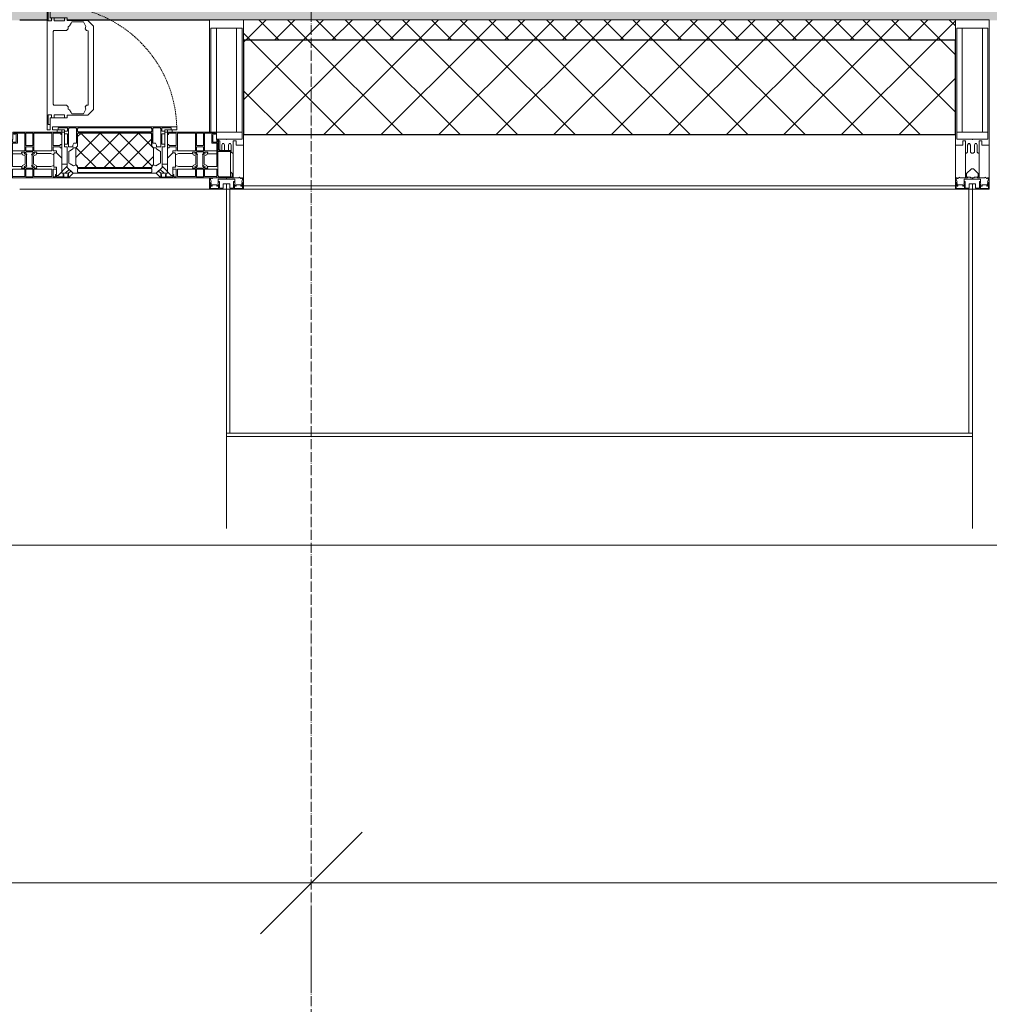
# Model space of a CAD drawing. Header units: millimetres. Extents: x -531352 to 178656, y -69521 to 326874.
# Tile 114 of 256: x -163933 to -162503, y 283935 to 285387. Entities that reach past the tile are written whole.
import ezdxf

# ---------------------------------------------------------------- set-up
doc = ezdxf.new("R2010")
doc.units = ezdxf.units.MM
doc.linetypes.add('-D1-02х01', pattern=[3, 2, -1])
doc.linetypes.add('-D1d1-15x02', pattern=[19, 15, -2, 0, -2])
doc.layers.get('Defpoints').update_dxf_attribs({"color": 31})
for name, color, linetype, lineweight in [('_0', 7, 'Continuous', 13), ('A-ANNO-DIMS', 8, 'Continuous', 5), ('A-COLS', 7, 'Continuous', 5), ('A-DETL-GENF', 7, 'Continuous', 5), ('A-GLAZ', 7, 'Continuous', 5), ('A-GLAZ-CURT', 8, 'Continuous', 5), ('A-GLAZ-CWMG', 8, 'Continuous', 5), ('A-WALL', 7, 'Continuous', 5), ('A-WALL-FNSH', 8, 'Continuous', 5), ('I-WALL', 7, 'Continuous', 5), ('S-GRID', 7, 'Continuous', 5), ('Ограждение', 7, 'Continuous', 5), ('Поручни', 7, 'Continuous', 5), ('Элементы узлов', 7, 'Continuous', 5)]:
    doc.layers.add(name, color=color, linetype=linetype, lineweight=lineweight)
doc.styles.add('Calibri Light', font='calibril.ttf', dxfattribs={"width": 0.8, "height": 250})
doc.dimstyles.new('2_5', dxfattribs={"dimscale": 304.8, "dimtxt": 294.337106, "dimasz": 0.492126, "dimexe": 0.492126, "dimexo": 0.492126, "dimgap": 0, "dimtad": 1, "dimdec": 0, "dimrnd": 5, "dimdsep": 46, "dimtxsty": 'Calibri Light', "dimblk1": 'OBLIQUE', "dimblk2": 'OBLIQUE', "dimsah": 1, "dimcen": 0.09, "dimdle": 0.492126, "dimazin": 0, "dimtfac": 1, "dimtdec": 4, "dimtix": 1, "dimtmove": 0, "dimatfit": 3, "dimfxl": 1, "dimtvp": 1, "dimtolj": 1, "dimtzin": 0, "dimlwd": 5, "dimlwe": 5, "dimarcsym": 2})

# ---------------------------------------------------------------- blocks, each defined once
blk = doc.blocks.new('A_PAN_Створка - 383мм-V32-50_AS_M_L23')
at = {"layer": 'A-GLAZ-CURT'}
h = blk.add_hatch(dxfattribs=at)
h.set_pattern_fill('FP_33', color=256, style=0, pattern_type=2)
h.set_pattern_definition([(225, (28460, -750), (14.142136, -14.142136), []), (315, (28460, -750), (14.142136, 14.142136), [])])
h.paths.add_polyline_path([(-54.5, -31.8), (-54.9, -34.1), (-57.2, -36.4), (-57.2, -60.8), (-54.6, -63.4), (-53.6, -82.7), (54.6, -81.8), (54.6, -63.4), (57.2, -60.8), (57.2, -36.4), (54.9, -34.1), (54.5, -31.8)])
at = {"layer": 'A-DETL-GENF'}
for p, q in [((-70, -32.1), (-61.4, -23.5)), ((61.4, -23.5), (-61.4, -23.5)), ((-54.9, -25.8), (-53.9, -24.8)), ((-54.9, -29.5), (-54.9, -25.8)), ((-53.9, -24.8), (53.9, -24.8)), ((54.9, -25.8), (53.9, -24.8)), ((54.9, -29.5), (54.9, -25.8)), ((70, -32.1), (61.4, -23.5)), ((-70, -62.5), (-70, -32.1)), ((-67.8, -38.3), (-65.7, -37.4)), ((-67.8, -55.7), (-67.8, -38.3)), ((-65.7, -37.4), (-60.8, -34.7)), ((-60.8, -34.7), (-57.3, -35.9)), ((-55.2, -33.8), (-57.3, -35.9)), ((-54.9, -34.1), (-57.2, -36.4)), ((-57.2, -36.4), (-57.2, -60.8)), ((-55.2, -33.8), (-54.8, -31.5)), ((-53.9, -30.5), (-54.9, -29.5)), ((-54.5, -31.8), (-54.9, -34.1)), ((0, -31.5), (-54.8, -31.5)), ((54.5, -31.8), (-54.5, -31.8)), ((53.9, -30.5), (-53.9, -30.5)), ((0, -31.5), (54.8, -31.5)), ((53.9, -30.5), (54.9, -29.5)), ((54.9, -34.1), (54.5, -31.8)), ((55.2, -33.8), (54.8, -31.5)), ((57.2, -36.4), (54.9, -34.1)), ((55.2, -33.8), (57.3, -35.9)), ((57.2, -60.8), (57.2, -36.4)), ((60.8, -34.7), (57.3, -35.9)), ((65.7, -37.4), (60.8, -34.7)), ((67.8, -38.3), (65.7, -37.4)), ((67.8, -55.7), (67.8, -38.3)), ((70, -62.5), (70, -32.1)), ((-66, -56.5), (-67.8, -55.7)), ((-66, -56.5), (-62, -59.1)), ((66, -56.5), (62, -59.1)), ((66, -56.5), (67.8, -55.7)), ((-73.9, -62.5), (-70, -62.5)), ((-73.9, -87.5), (-73.9, -62.5)), ((-69.4, -66.5), (-73.9, -66.5)), ((-69.4, -81.5), (-69.4, -66.5)), ((-61.7, -62.5), (-67.9, -62.5)), ((-67.9, -62.5), (-67.9, -89.3)), ((-62, -59.1), (-60.7, -61)), ((-61.7, -64.9), (-61.7, -62.5)), ((-60.1, -67.7), (-61.7, -64.9)), ((-60.7, -61), (-57.4, -61)), ((-56.4, -67.7), (-60.1, -67.7)), ((-57.4, -61), (-54.9, -63.5)), ((-57.2, -60.8), (-54.6, -63.4)), ((-56.4, -89.4), (-56.4, -67.7)), ((-54.9, -63.5), (-54.9, -81.9)), ((-54.6, -63.4), (-54.6, -81.8)), ((54.6, -63.4), (57.2, -60.8)), ((54.6, -81.8), (54.6, -63.4)), ((57.4, -61), (54.9, -63.5)), ((54.9, -63.5), (54.9, -81.9)), ((56.4, -67.7), (60.1, -67.7)), ((56.4, -89.4), (56.4, -67.7)), ((60.7, -61), (57.4, -61)), ((60.1, -67.7), (61.7, -64.9)), ((62, -59.1), (60.7, -61)), ((61.7, -62.5), (67.9, -62.5)), ((61.7, -64.9), (61.7, -62.5)), ((67.9, -62.5), (67.9, -89.3)), ((69.4, -66.5), (73.9, -66.5)), ((69.4, -81.5), (69.4, -66.5)), ((73.9, -62.5), (70, -62.5)), ((73.9, -87.5), (73.9, -62.5)), ((-73.9, -81.5), (-69.4, -81.5)), ((-69.4, -85.5), (-73.9, -85.5)), ((-69.4, -90.3), (-69.4, -85.5)), ((-54.9, -81.9), (-53.8, -83)), ((-54.9, -85.6), (-53.9, -84.6)), ((-54.9, -89.3), (-54.9, -85.6)), ((-54.6, -81.8), (-53.6, -82.7)), ((-53.9, -84.6), (53.9, -84.6)), ((53.8, -83), (-53.8, -83)), ((-53.6, -82.7), (53.6, -82.7)), ((53.6, -82.7), (54.6, -81.8)), ((54.9, -81.9), (53.8, -83)), ((54.9, -85.6), (53.9, -84.6)), ((54.9, -89.3), (54.9, -85.6)), ((73.9, -81.5), (69.4, -81.5)), ((69.4, -85.5), (73.9, -85.5)), ((69.4, -90.3), (69.4, -85.5)), ((-91.5, -87.5), (-73.9, -87.5)), ((-91.5, -92), (-91.5, -87.5)), ((-91.5, -92), (91.5, -92)), ((-83.4, -90.3), (-83.4, -87.5)), ((-83.4, -90.3), (-69.4, -90.3)), ((-67.9, -89.3), (-66.9, -90.3)), ((-66.9, -90.3), (-57.4, -90.3)), ((-57.4, -90.3), (-56.4, -89.4)), ((-53.9, -90.3), (-54.9, -89.3)), ((53.9, -90.3), (-53.9, -90.3)), ((53.9, -90.3), (54.9, -89.3)), ((57.4, -90.3), (56.4, -89.4)), ((66.9, -90.3), (57.4, -90.3)), ((67.9, -89.3), (66.9, -90.3)), ((83.4, -90.3), (69.4, -90.3)), ((91.5, -87.5), (73.9, -87.5)), ((83.4, -90.3), (83.4, -87.5)), ((91.5, -92), (91.5, -87.5))]:
    blk.add_line(p, q, dxfattribs=at)
at = {"layer": 'A-DETL-GENF', "color": 9, "true_color": 0xc8c8c8}
for p, q in [((95.1, -87.5), (95.1, -105.1)), ((99.6, -87.5), (95.1, -87.5)), ((97.9, -95.6), (95.1, -95.6)), ((97.9, -95.6), (97.9, -109.6)), ((99.6, -270.5), (99.6, -87.5)), ((39.7, -109), (31.1, -117.6)), ((70.1, -109), (39.7, -109)), ((45, -113.3), (42.3, -118.2)), ((45.9, -111.2), (45, -113.3)), ((63.3, -111.2), (45.9, -111.2)), ((64.1, -113), (63.3, -111.2)), ((64.1, -113), (66.7, -117)), ((70.1, -105.1), (70.1, -109)), ((95.1, -105.1), (70.1, -105.1)), ((74.1, -109.6), (74.1, -105.1)), ((89.1, -109.6), (74.1, -109.6)), ((89.1, -105.1), (89.1, -109.6)), ((93.1, -109.6), (93.1, -105.1)), ((97.9, -109.6), (93.1, -109.6)), ((31.1, -117.6), (31.1, -240.4)), ((41.4, -123.8), (39.1, -124.2)), ((39.1, -179), (39.1, -124.2)), ((41.4, -123.8), (43.5, -121.7)), ((42.3, -118.2), (43.5, -121.7)), ((66.7, -117), (68.6, -118.3)), ((68.6, -118.3), (68.6, -121.6)), ((68.6, -121.6), (71.1, -124.1)), ((71.1, -124.1), (89.5, -124.1)), ((89.5, -124.1), (90.6, -125.2)), ((90.6, -125.2), (90.6, -232.8)), ((39.1, -179), (39.1, -233.8)), ((39.7, -249), (31.1, -240.4)), ((41.4, -234.2), (39.1, -233.8)), ((41.4, -234.2), (43.5, -236.3)), ((42.3, -239.8), (43.5, -236.3)), ((45, -244.7), (42.3, -239.8)), ((45.9, -246.8), (45, -244.7)), ((63.3, -246.8), (45.9, -246.8)), ((64.1, -245), (63.3, -246.8)), ((64.1, -245), (66.7, -241)), ((66.7, -241), (68.6, -239.7)), ((68.6, -236.4), (71.1, -233.9)), ((68.6, -239.7), (68.6, -236.4)), ((71.1, -233.9), (89.5, -233.9)), ((89.5, -233.9), (90.6, -232.8)), ((70.1, -249), (39.7, -249)), ((70.1, -252.9), (70.1, -249)), ((95.1, -252.9), (70.1, -252.9)), ((74.1, -248.4), (74.1, -252.9)), ((89.1, -248.4), (74.1, -248.4)), ((89.1, -252.9), (89.1, -248.4)), ((93.1, -248.4), (93.1, -252.9)), ((97.9, -248.4), (93.1, -248.4)), ((95.1, -270.5), (95.1, -252.9)), ((97.9, -262.4), (97.9, -248.4)), ((97.9, -262.4), (95.1, -262.4)), ((99.6, -270.5), (95.1, -270.5))]:
    blk.add_line(p, q, dxfattribs=at)
at = {"layer": 'A-GLAZ'}
for p, q in [((-67.9, -17), (-171, -17)), ((-171, -17), (-171, -57)), ((-171, -18.5), (-153.5, -18.5)), ((-153.5, -18.5), (-152, -20)), ((-152, -20), (-152, -73.5)), ((-150.5, -17), (-150.5, -29.4)), ((-132.4, -18.6), (-150.5, -18.6)), ((-132.4, -29.4), (-132.4, -18.6)), ((-131, -18.2), (-131, -29.5)), ((-120.8, -18.2), (-131, -18.2)), ((-120.8, -18.2), (-120.8, -29.5)), ((-119.3, -18.6), (-92.5, -18.6)), ((-119.3, -29.4), (-119.3, -18.6)), ((-92.5, -18.6), (-92.5, -29.4)), ((-90.8, -18.5), (-90.8, -29.4)), ((-87.3, -18.5), (-90.8, -18.5)), ((-87.3, -20.4), (-87.3, -18.5)), ((-87.3, -20.4), (-87.3, -21.9)), ((-84.8, -20.4), (-87.3, -20.4)), ((-87.3, -21.9), (-85.9, -21.9)), ((-85.9, -18.2), (-85.9, -20.4)), ((-75.9, -18.2), (-85.9, -18.2)), ((-85.9, -21.9), (-85.9, -29.4)), ((-83.4, -20.4), (-84.8, -20.4)), ((-70, -33.8), (-83.4, -20.4)), ((-78, -84), (-78, -23.5)), ((-78, -23.5), (-67.9, -23.5)), ((-75.9, -21.5), (-75.9, -18.2)), ((-75.9, -21.5), (-75.9, -23.5)), ((-74.9, -21.5), (-75.9, -21.5)), ((-75.9, -23.5), (-73, -23.5)), ((-74.9, -17.9), (-74.9, -21.5)), ((-68.9, -17.9), (-74.9, -17.9)), ((-67.2, -29.3), (-73, -23.5)), ((-61.4, -23.5), (-70, -32.1)), ((-68.9, -21.5), (-68.9, -17.9)), ((-67.9, -21.5), (-68.9, -21.5)), ((67.9, -17), (-67.9, -17)), ((-61.4, -23.5), (-67.9, -17)), ((-67.9, -17), (-67.9, -23.5)), ((-67.9, -17), (67.9, -17)), ((-67.9, -21.5), (-67.9, -23.5)), ((-67.9, -23.5), (-64.6, -26.8)), ((-67.9, -23.5), (-64.6, -26.8)), ((-64.6, -26.8), (-67.2, -29.3)), ((-64.6, -26.8), (-61.4, -23.5)), ((61.4, -23.5), (-61.4, -23.5)), ((67.9, -17), (61.4, -23.5)), ((70, -32.1), (61.4, -23.5)), ((61.4, -23.5), (64.6, -26.8)), ((67.9, -23.5), (64.6, -26.8)), ((64.6, -26.8), (67.9, -23.5)), ((64.6, -26.8), (67.2, -29.3)), ((67.2, -29.3), (73, -23.5)), ((67.9, -23.5), (67.9, -17)), ((171, -17), (67.9, -17)), ((67.9, -21.5), (67.9, -23.5)), ((67.9, -21.5), (68.9, -21.5)), ((67.9, -23.5), (78, -23.5)), ((68.9, -17.9), (74.9, -17.9)), ((68.9, -21.5), (68.9, -17.9)), ((70, -33.8), (83.4, -20.4)), ((75.9, -23.5), (73, -23.5)), ((74.9, -17.9), (74.9, -21.5)), ((74.9, -21.5), (75.9, -21.5)), ((75.9, -18.2), (85.9, -18.2)), ((75.9, -21.5), (75.9, -18.2)), ((75.9, -21.5), (75.9, -23.5)), ((78, -23.5), (78, -84)), ((83.4, -20.4), (84.8, -20.4)), ((84.8, -20.4), (87.3, -20.4)), ((85.9, -18.2), (85.9, -20.4)), ((85.9, -21.9), (85.9, -29.4)), ((87.3, -21.9), (85.9, -21.9)), ((87.3, -18.5), (90.8, -18.5)), ((87.3, -20.4), (87.3, -18.5)), ((87.3, -20.4), (87.3, -21.9)), ((90.8, -18.5), (90.8, -29.4)), ((92.5, -18.6), (92.5, -29.4)), ((119.3, -18.6), (92.5, -18.6)), ((119.3, -29.4), (119.3, -18.6)), ((120.8, -18.2), (120.8, -29.5)), ((120.8, -18.2), (131, -18.2)), ((131, -18.2), (131, -29.5)), ((132.4, -18.6), (150.5, -18.6)), ((132.4, -29.4), (132.4, -18.6)), ((150.5, -17), (150.5, -29.4)), ((153.5, -18.5), (152, -20)), ((152, -20), (152, -73.5)), ((171, -18.5), (153.5, -18.5)), ((171, -57), (171, -17)), ((-150.5, -29.4), (-132.4, -29.4)), ((-150.5, -33.6), (-150.5, -68)), ((-136.3, -33.6), (-150.5, -33.6)), ((-137.2, -31), (-135.8, -35)), ((-132.5, -31), (-137.2, -31)), ((-132.1, -36.8), (-135.8, -35)), ((-132.5, -31.9), (-133.4, -33.7)), ((-133.4, -33.7), (-130.1, -35.3)), ((-132.5, -31.9), (-132.5, -31)), ((-132.1, -49), (-132.1, -36.8)), ((-131, -29.5), (-120.8, -29.5)), ((-131, -30.9), (-131, -33)), ((-120.8, -30.9), (-131, -30.9)), ((-129.4, -34.6), (-131, -33)), ((-130.1, -35.3), (-129.4, -34.6)), ((-130.1, -35.3), (-130.1, -50.4)), ((-122.4, -34.6), (-120.8, -33)), ((-121.7, -35.3), (-122.4, -34.6)), ((-118.4, -33.7), (-121.7, -35.3)), ((-121.7, -35.3), (-121.7, -50.4)), ((-120.8, -30.9), (-120.8, -33)), ((-119.7, -36.8), (-115.9, -35)), ((-119.7, -49), (-119.7, -36.8)), ((-92.5, -29.4), (-119.3, -29.4)), ((-119.3, -31), (-114.6, -31)), ((-119.3, -31.9), (-119.3, -31)), ((-119.3, -31.9), (-118.4, -33.7)), ((-114.6, -31), (-115.9, -35)), ((-94.1, -33.5), (-115.4, -33.5)), ((-89.9, -35.1), (-94.1, -33.5)), ((-90.8, -29.4), (-85.9, -29.4)), ((-89.9, -32.5), (-89.9, -35.1)), ((-85.9, -32.5), (-89.9, -32.5)), ((-89.9, -35.1), (-89.9, -50.9)), ((-85.9, -29.4), (-85.9, -32.5)), ((-78, -36.8), (-70, -36.8)), ((-78, -45.6), (-78, -36.8)), ((-70, -32.1), (-70, -62.5)), ((-70, -36.8), (-70, -33.8)), ((70, -62.5), (70, -32.1)), ((70, -36.8), (70, -33.8)), ((78, -36.8), (70, -36.8)), ((78, -45.6), (78, -36.8)), ((85.9, -29.4), (85.9, -32.5)), ((90.8, -29.4), (85.9, -29.4)), ((85.9, -32.5), (89.9, -32.5)), ((89.9, -32.5), (89.9, -35.1)), ((89.9, -35.1), (94.1, -33.5)), ((89.9, -35.1), (89.9, -50.9)), ((92.5, -29.4), (119.3, -29.4)), ((94.1, -33.5), (115.4, -33.5)), ((114.6, -31), (115.9, -35)), ((119.3, -31), (114.6, -31)), ((119.7, -36.8), (115.9, -35)), ((119.3, -31.9), (118.4, -33.7)), ((118.4, -33.7), (121.7, -35.3)), ((119.3, -31.9), (119.3, -31)), ((119.7, -49), (119.7, -36.8)), ((131, -29.5), (120.8, -29.5)), ((120.8, -30.9), (120.8, -33)), ((120.8, -30.9), (131, -30.9)), ((122.4, -34.6), (120.8, -33)), ((121.7, -35.3), (122.4, -34.6)), ((121.7, -35.3), (121.7, -50.4)), ((129.4, -34.6), (131, -33)), ((130.1, -35.3), (129.4, -34.6)), ((133.4, -33.7), (130.1, -35.3)), ((130.1, -35.3), (130.1, -50.4)), ((131, -30.9), (131, -33)), ((132.1, -36.8), (135.8, -35)), ((132.1, -49), (132.1, -36.8)), ((150.5, -29.4), (132.4, -29.4)), ((132.5, -31), (137.2, -31)), ((132.5, -31.9), (132.5, -31)), ((132.5, -31.9), (133.4, -33.7)), ((137.2, -31), (135.8, -35)), ((136.3, -33.6), (150.5, -33.6)), ((150.5, -33.6), (150.5, -68)), ((-171, -55.5), (-152, -55.5)), ((-171, -57), (-156, -57)), ((-136.4, -52.4), (-150.5, -52.4)), ((-150.5, -56.6), (-132.4, -56.6)), ((-137.2, -54.8), (-135.8, -50.8)), ((-132.5, -54.8), (-137.2, -54.8)), ((-132.1, -49), (-135.8, -50.8)), ((-133.4, -52), (-130.1, -50.4)), ((-132.5, -53.8), (-133.4, -52)), ((-132.5, -53.8), (-132.5, -54.8)), ((-132.4, -56.6), (-132.4, -82.5)), ((-129.4, -51.1), (-131, -52.7)), ((-131, -55.1), (-131, -52.7)), ((-120.8, -55.1), (-131, -55.1)), ((-131, -56.5), (-131, -62.6)), ((-131, -56.5), (-120.8, -56.5)), ((-130.1, -50.4), (-129.4, -51.1)), ((-121.7, -50.4), (-122.4, -51.1)), ((-122.4, -51.1), (-120.8, -52.7)), ((-118.4, -52), (-121.7, -50.4)), ((-120.8, -55.1), (-120.8, -52.7)), ((-120.8, -56.5), (-120.8, -62.6)), ((-119.7, -49), (-115.9, -50.8)), ((-119.3, -53.8), (-118.4, -52)), ((-119.3, -53.8), (-119.3, -54.8)), ((-119.3, -54.8), (-114.6, -54.8)), ((-119.3, -56.6), (-119.3, -82.5)), ((-92.5, -56.6), (-119.3, -56.6)), ((-114.6, -54.8), (-115.9, -50.8)), ((-94.1, -52.5), (-115.3, -52.5)), ((-89.9, -50.9), (-94.1, -52.5)), ((-92.5, -56.6), (-92.5, -82.5)), ((-90.8, -56.6), (-85.9, -56.6)), ((-90.8, -62.7), (-90.8, -56.6)), ((-89.9, -52.2), (-89.9, -50.9)), ((-89.9, -52.2), (-88.6, -53.5)), ((-85.9, -53.5), (-88.6, -53.5)), ((-85.9, -53.5), (-78, -45.6)), ((-85.9, -56.6), (-85.9, -53.5)), ((85.9, -53.5), (78, -45.6)), ((85.9, -53.5), (88.6, -53.5)), ((85.9, -56.6), (85.9, -53.5)), ((90.8, -56.6), (85.9, -56.6)), ((89.9, -52.2), (88.6, -53.5)), ((89.9, -50.9), (94.1, -52.5)), ((89.9, -52.2), (89.9, -50.9)), ((90.8, -62.7), (90.8, -56.6)), ((92.5, -56.6), (119.3, -56.6)), ((92.5, -56.6), (92.5, -82.5)), ((94.1, -52.5), (115.3, -52.5)), ((114.6, -54.8), (115.9, -50.8)), ((119.3, -54.8), (114.6, -54.8)), ((119.7, -49), (115.9, -50.8)), ((118.4, -52), (121.7, -50.4)), ((119.3, -53.8), (118.4, -52)), ((119.3, -53.8), (119.3, -54.8)), ((119.3, -56.6), (119.3, -82.5)), ((122.4, -51.1), (120.8, -52.7)), ((120.8, -55.1), (120.8, -52.7)), ((120.8, -55.1), (131, -55.1)), ((120.8, -56.5), (120.8, -62.6)), ((131, -56.5), (120.8, -56.5)), ((121.7, -50.4), (122.4, -51.1)), ((130.1, -50.4), (129.4, -51.1)), ((129.4, -51.1), (131, -52.7)), ((133.4, -52), (130.1, -50.4)), ((131, -55.1), (131, -52.7)), ((131, -56.5), (131, -62.6)), ((132.1, -49), (135.8, -50.8)), ((150.5, -56.6), (132.4, -56.6)), ((132.4, -56.6), (132.4, -82.5)), ((132.5, -53.8), (133.4, -52)), ((132.5, -53.8), (132.5, -54.8)), ((132.5, -54.8), (137.2, -54.8)), ((137.2, -54.8), (135.8, -50.8)), ((136.4, -52.4), (150.5, -52.4)), ((171, -55.5), (152, -55.5)), ((156, -57), (171, -57)), ((-153, -60), (-153, -73.5)), ((-150.5, -68), (-143.5, -68)), ((-150.5, -69.5), (-150.5, -73.5)), ((-145, -69.5), (-150.5, -69.5)), ((-145, -69.5), (-145, -79.5)), ((-143.5, -68), (-143.5, -81)), ((-120.8, -62.6), (-131, -62.6)), ((-131, -64.6), (-120.8, -64.6)), ((-131, -82.5), (-131, -64.6)), ((-120.8, -82.5), (-120.8, -64.6)), ((-80.4, -62.7), (-90.8, -62.7)), ((-90.8, -64.6), (-90.8, -82.5)), ((-80.1, -64.6), (-90.8, -64.6)), ((-80.4, -61.1), (-80.4, -62.7)), ((-78, -61.1), (-80.4, -61.1)), ((-80.1, -66.1), (-80.1, -64.6)), ((-78, -66.1), (-80.1, -66.1)), ((-78, -66.1), (-78, -61.1)), ((-70, -62.5), (-73.9, -62.5)), ((-73.9, -62.5), (-73.9, -87.5)), ((73.9, -62.5), (70, -62.5)), ((73.9, -87.5), (73.9, -62.5)), ((78, -61.1), (80.4, -61.1)), ((78, -66.1), (78, -61.1)), ((78, -66.1), (80.1, -66.1)), ((80.1, -64.6), (90.8, -64.6)), ((80.1, -66.1), (80.1, -64.6)), ((80.4, -61.1), (80.4, -62.7)), ((80.4, -62.7), (90.8, -62.7)), ((90.8, -64.6), (90.8, -82.5)), ((120.8, -62.6), (131, -62.6)), ((120.8, -82.5), (120.8, -64.6)), ((131, -64.6), (120.8, -64.6)), ((131, -82.5), (131, -64.6)), ((143.5, -68), (143.5, -81)), ((150.5, -68), (143.5, -68)), ((145, -69.5), (150.5, -69.5)), ((145, -69.5), (145, -79.5)), ((150.5, -69.5), (150.5, -73.5)), ((153, -73.5), (153, -60)), ((-153, -73.5), (-150, -73.5)), ((-150, -73.5), (-150, -84)), ((-150, -84), (-78, -84)), ((-148.5, -81), (-148.5, -82.5)), ((-143.5, -81), (-148.5, -81)), ((-148.5, -82.5), (-132.4, -82.5)), ((-131, -82.5), (-120.8, -82.5)), ((-119.3, -82.5), (-92.5, -82.5)), ((-90.8, -82.5), (-79.5, -82.5)), ((-78, -84), (-85, -84)), ((-85, -84), (-85, -87.5)), ((-79.5, -80.6), (-78, -80.6)), ((-79.5, -82.5), (-79.5, -80.6)), ((-78, -87.5), (-78, -84)), ((-78, -84), (-73.9, -84)), ((73.9, -84), (78, -84)), ((79.5, -80.6), (78, -80.6)), ((78, -87.5), (78, -84)), ((78, -84), (85, -84)), ((78, -84), (150, -84)), ((79.5, -82.5), (79.5, -80.6)), ((90.8, -82.5), (79.5, -82.5)), ((85, -84), (85, -87.5)), ((119.3, -82.5), (92.5, -82.5)), ((131, -82.5), (120.8, -82.5)), ((148.5, -82.5), (132.4, -82.5)), ((143.5, -81), (148.5, -81)), ((148.5, -81), (148.5, -82.5)), ((150, -84), (150, -73.5)), ((150, -73.5), (153, -73.5)), ((-73.9, -87.5), (-91.5, -87.5)), ((-91.5, -87.5), (-91.5, -92)), ((-91.5, -92), (91.5, -92)), ((-85, -87.5), (-78, -87.5)), ((91.5, -87.5), (73.9, -87.5)), ((85, -87.5), (78, -87.5)), ((91.5, -92), (91.5, -87.5))]:
    blk.add_line(p, q, dxfattribs=at)
for centre, start, end in [((-156, -60), 0, 90), ((156, -60), 90, 180)]:
    blk.add_arc(centre, 3, start, end, dxfattribs=at)
at = {"layer": 'A-GLAZ', "linetype": '-D1-02х01'}
blk.add_arc((91.4, -87.5), 183, 181.4091, 271.1445, dxfattribs=at)
blk = doc.blocks.new('Rectangular Mullion - R_StandardFrame_50Wx250H-V3-50_AS_M_L23')
at = {"layer": 'A-GLAZ-CWMG'}
for p, q in [((37450, 7250), (37450, 7039.9)), ((37700, 7250), (37700, 6970)), ((37450, 7010.4), (37450, 6970))]:
    blk.add_line(p, q, dxfattribs=at)
blk = doc.blocks.new('Rectangular Mullion - 50Wx250H-2623690-50_AS_m_L23')
at = {"layer": 'Элементы узлов'}
for p, q in [((-25, 65.2), (-25, 250)), ((-25, 250), (0, 250)), ((25, 250), (0, 250)), ((25, 65.2), (25, 250)), ((-23, 237.3), (0, 237.3)), ((-23, 237.3), (-23, 73.6)), ((-14.9, 84), (-14.9, 237.3)), ((23, 237.3), (0, 237.3)), ((14.9, 84), (14.9, 237.3)), ((23, 237.3), (23, 73.6)), ((0, 84), (-23, 84)), ((-0.5, 73.6), (-23, 73.6)), ((0, 84), (23, 84)), ((0.5, 73.6), (23, 73.6)), ((-14, 65.2), (-25, 65.2)), ((-14, 71.3), (-14, 65.2)), ((-10, 71.3), (-14, 71.3)), ((-10, 53), (-10, 71.3)), ((-7, 65.2), (-5.9, 67.3)), ((-7, 65.2), (-7, 54.7)), ((-4.1, 67.3), (-5.9, 67.3)), ((-4.1, 67.3), (-2.9, 65.1)), ((-2.9, 65.1), (-2.9, 54.6)), ((4.1, 67.3), (2.9, 65.1)), ((2.9, 65.1), (2.9, 54.6)), ((4.1, 67.3), (5.9, 67.3)), ((7, 65.2), (5.9, 67.3)), ((7, 65.2), (7, 54.7)), ((10, 71.3), (14, 71.3)), ((10, 53), (10, 71.3)), ((14, 71.3), (14, 65.2)), ((14, 65.2), (25, 65.2)), ((-8.7, 53), (-10, 53)), ((-10, 53), (-10, 17)), ((-8.7, 53), (-7, 54.7)), ((-1.3, 53), (-2.9, 54.6)), ((0, 53), (-1.3, 53)), ((0, 53), (1.3, 53)), ((1.3, 53), (2.9, 54.6)), ((8.7, 53), (7, 54.7)), ((8.7, 53), (10, 53)), ((10, 53), (10, 17)), ((-8.5, 23), (-1.5, 30)), ((-1.5, 30), (0, 30)), ((1.5, 30), (0, 30)), ((8.5, 23), (1.5, 30)), ((-23.8, 14.6), (-25, 14.2)), ((-22.3, 17), (-23.8, 17)), ((-23.8, 17), (-23.8, 14.6)), ((-22.5, 10.6), (-23.8, 14.6)), ((-22.3, 17), (-22.3, 16)), ((-22.3, 16), (-21.3, 16)), ((-19, 17.6), (-21.3, 16)), ((-18.4, 16.6), (-19, 17.6)), ((-7.4, 16.6), (-18.4, 16.6)), ((-12.2, 9), (-12.2, 14.8)), ((-12.2, 14.8), (0, 14.8)), ((-10, 17), (-7.5, 17)), ((-8.5, 18.5), (-8.5, 23)), ((-7.5, 18.5), (-8.5, 18.5)), ((-7.5, 17), (-7.5, 18.5)), ((-7.4, 18), (-7.4, 16.6)), ((-2.6, 18), (-7.4, 18)), ((-2.6, 18), (-2.6, 16.8)), ((-2.6, 16.8), (0, 16.8)), ((2.6, 16.8), (0, 16.8)), ((0, 14.8), (0, 16.8)), ((0, 14.8), (0, 16.8)), ((12.2, 14.8), (0, 14.8)), ((2.6, 18), (2.6, 16.8)), ((2.6, 18), (7.4, 18)), ((7.4, 18), (7.4, 16.6)), ((7.4, 16.6), (18.4, 16.6)), ((7.5, 18.5), (8.5, 18.5)), ((7.5, 17), (7.5, 18.5)), ((10, 17), (7.5, 17)), ((8.5, 18.5), (8.5, 23)), ((12.2, 9), (12.2, 14.8)), ((18.4, 16.6), (19, 17.6)), ((19, 17.6), (21.3, 16)), ((22.3, 16), (21.3, 16)), ((22.3, 17), (22.3, 16)), ((22.3, 17), (23.8, 17)), ((22.5, 10.6), (23.8, 14.6)), ((23.8, 17), (23.8, 14.6)), ((23.8, 14.6), (25, 14.2)), ((-25, 0), (-25, 14.2)), ((-22.5, 10.6), (-23.7, 9.9)), ((-23.7, 1.3), (-23.7, 9.9)), ((-23.7, 1.3), (-11.8, 1.3)), ((-23.2, 10.2), (-22.5, 8)), ((-22.5, 8), (-22.5, 4.5)), ((-21.3, 4.5), (-22.5, 4.5)), ((-21.3, 4.5), (-21.3, 6.5)), ((-21.3, 6.5), (-14.2, 6.5)), ((-14.2, 6.5), (-14.2, 4.5)), ((-13.2, 4.5), (-14.2, 4.5)), ((-13.2, 4.5), (-12.2, 7.2)), ((-12.7, 7.6), (-11.3, 11.4)), ((-12.7, 7.6), (-11.8, 6.9)), ((-11.8, 1.3), (-11.8, 6.9)), ((-10.5, 11.2), (-11.3, 11.4)), ((-10.5, 1.5), (-10.5, 11.2)), ((-4.8, 1.5), (-10.5, 1.5)), ((0, 8), (-4.8, 8)), ((-4.8, 1.5), (-4.8, 8)), ((0, 0), (0, 8)), ((0, 8), (4.8, 8)), ((0, 0), (0, 8)), ((4.8, 1.5), (4.8, 8)), ((4.8, 1.5), (10.5, 1.5)), ((10.5, 11.2), (11.3, 11.4)), ((10.5, 1.5), (10.5, 11.2)), ((12.7, 7.6), (11.3, 11.4)), ((12.7, 7.6), (11.8, 6.9)), ((11.8, 1.3), (11.8, 6.9)), ((23.7, 1.3), (11.8, 1.3)), ((13.2, 4.5), (12.2, 7.2)), ((13.2, 4.5), (14.2, 4.5)), ((21.3, 6.5), (14.2, 6.5)), ((14.2, 6.5), (14.2, 4.5)), ((21.3, 4.5), (21.3, 6.5)), ((21.3, 4.5), (22.5, 4.5)), ((22.5, 10.6), (23.7, 9.9)), ((23.2, 10.2), (22.5, 8)), ((22.5, 8), (22.5, 4.5)), ((23.7, 1.3), (23.7, 9.9)), ((25, 0), (25, 14.2)), ((-25, 0), (0, 0)), ((25, 0), (0, 0))]:
    blk.add_line(p, q, dxfattribs=at)
for centre, start, end in [((-0.5, 73.1), 360, 90), ((0.5, 73.1), 90, 180)]:
    blk.add_arc(centre, 0.5, start, end, dxfattribs=at)
blk = doc.blocks.new('Rectangular Mullion - R_StandardFrame_50Wx250H-4058886-50_AS_M_L23')
at = {"layer": 'A-GLAZ-CWMG', "lineweight": 9}
for p, q in [((-50, 0), (-50, 250)), ((-50, 250), (0, 250)), ((0, 250), (0, 0)), ((0, 0), (-50, 0))]:
    blk.add_line(p, q, dxfattribs=at)
blk = doc.blocks.new('Rectangular Mullion - 50Wx250H-V4-50_AS_M_L23')
at = {"layer": 'A-DETL-GENF'}
for p, q in [((-25, 65.2), (-25, 250)), ((-25, 250), (0, 250)), ((25, 250), (0, 250)), ((25, 84), (25, 250)), ((-23, 237.3), (0, 237.3)), ((-23, 237.3), (-23, 73.6)), ((-14.9, 84), (-14.9, 237.3)), ((23, 237.3), (0, 237.3)), ((14.9, 84), (14.9, 237.3)), ((23, 237.3), (23, 84)), ((0, 84), (-23, 84)), ((-0.5, 73.6), (-23, 73.6)), ((0, 84), (15, 84)), ((0.5, 73.6), (15, 73.6)), ((-14, 65.2), (-25, 65.2)), ((-14, 71.3), (-14, 65.2)), ((-10, 71.3), (-14, 71.3)), ((-10, 53), (-10, 71.3)), ((-7, 65.2), (-5.9, 67.3)), ((-7, 65.2), (-7, 54.7)), ((-4.1, 67.3), (-5.9, 67.3)), ((-4.1, 67.3), (-2.9, 65.1)), ((-2.9, 65.1), (-2.9, 57)), ((4.1, 67.3), (2.9, 65.1)), ((2.9, 65.1), (2.9, 57)), ((4.1, 67.3), (5.9, 67.3)), ((7, 65.2), (5.9, 67.3)), ((7, 65.2), (7, 57)), ((10, 71.3), (12, 71.3)), ((10, 57.4), (10, 71.3)), ((-8.7, 53), (-10, 53)), ((-10, 53), (-10, 17)), ((-8.7, 53), (-7, 54.7)), ((-23.8, 14.6), (-25, 14.2)), ((-22.3, 17), (-23.8, 17)), ((-23.8, 17), (-23.8, 14.6)), ((-22.5, 10.6), (-23.8, 14.6)), ((-22.3, 17), (-22.3, 16)), ((-22.3, 16), (-21.3, 16)), ((-19, 17.6), (-21.3, 16)), ((-18.4, 16.6), (-19, 17.6)), ((-7.4, 16.6), (-18.4, 16.6)), ((-12.2, 9), (-12.2, 14.8)), ((-12.2, 14.8), (0, 14.8)), ((-10, 17), (-7.5, 17)), ((-8.5, 23), (-6, 25.5)), ((-8.5, 18.5), (-8.5, 23)), ((-7.5, 18.5), (-8.5, 18.5)), ((-7.5, 17), (-7.5, 18.5)), ((-7.4, 18), (-7.4, 16.6)), ((-6, 18), (-7.4, 18)), ((-2.6, 16.8), (0, 16.8)), ((2.6, 16.8), (0, 16.8)), ((0, 14.8), (0, 16.8)), ((0, 14.8), (0, 16.8)), ((12.2, 14.8), (0, 14.8)), ((7.4, 16.6), (18.4, 16.6)), ((12.2, 9), (12.2, 14.8)), ((19.9, 17), (21.3, 16)), ((22.3, 16), (21.3, 16)), ((22.3, 17), (22.3, 16)), ((22.5, 10.6), (23.8, 14.6)), ((23.8, 17), (23.8, 14.6)), ((23.8, 14.6), (25, 14.2)), ((-25, 0), (-25, 14.2)), ((-22.5, 10.6), (-23.7, 9.9)), ((-23.7, 1.3), (-23.7, 9.9)), ((-23.7, 1.3), (-11.8, 1.3)), ((-23.2, 10.2), (-22.5, 8)), ((-22.5, 8), (-22.5, 4.5)), ((-21.3, 4.5), (-22.5, 4.5)), ((-21.3, 4.5), (-21.3, 6.5)), ((-21.3, 6.5), (-14.2, 6.5)), ((-14.2, 6.5), (-14.2, 4.5)), ((-13.2, 4.5), (-14.2, 4.5)), ((-13.2, 4.5), (-12.2, 7.2)), ((-12.7, 7.6), (-11.3, 11.4)), ((-12.7, 7.6), (-11.8, 6.9)), ((-11.8, 1.3), (-11.8, 6.9)), ((-10.5, 11.2), (-11.3, 11.4)), ((-10.5, 1.5), (-10.5, 11.2)), ((-4.8, 1.5), (-10.5, 1.5)), ((0, 8), (-4.8, 8)), ((-4.8, 1.5), (-4.8, 8)), ((0, 0), (0, 8)), ((0, 8), (4.8, 8)), ((0, 0), (0, 8)), ((4.8, 1.5), (4.8, 8)), ((4.8, 1.5), (10.5, 1.5)), ((10.5, 11.2), (11.3, 11.4)), ((10.5, 1.5), (10.5, 11.2)), ((12.7, 7.6), (11.3, 11.4)), ((12.7, 7.6), (11.8, 6.9)), ((11.8, 1.3), (11.8, 6.9)), ((23.7, 1.3), (11.8, 1.3)), ((13.2, 4.5), (12.2, 7.2)), ((13.2, 4.5), (14.2, 4.5)), ((21.3, 6.5), (14.2, 6.5)), ((14.2, 6.5), (14.2, 4.5)), ((21.3, 4.5), (21.3, 6.5)), ((21.3, 4.5), (22.5, 4.5)), ((22.5, 10.6), (23.7, 9.9)), ((23.2, 10.2), (22.5, 8)), ((22.5, 8), (22.5, 4.5)), ((23.7, 1.3), (23.7, 9.9)), ((25, 0), (25, 14.2)), ((-25, 0), (0, 0)), ((25, 0), (0, 0))]:
    blk.add_line(p, q, dxfattribs=at)
for centre, start, end in [((-0.5, 73.1), 360, 90), ((0.5, 73.1), 90, 180)]:
    blk.add_arc(centre, 0.5, start, end, dxfattribs=at)
blk = doc.blocks.new('Rectangular Mullion - R_StandardFrame_50Wx250H-4053641-50_AS_M_L23')
at = {"layer": 'A-GLAZ-CWMG', "lineweight": 9}
for p, q in [((0, 250), (-50, 250)), ((-50, 250), (-50, 84)), ((0, 0), (0, 250)), ((-50, 17), (-50, 0)), ((-50, 0), (0, 0))]:
    blk.add_line(p, q, dxfattribs=at)
blk = doc.blocks.new('Ограждение - Ограждение-4622301-50_AS_M_L23')
at = {"layer": 'Поручни'}
blk.add_line((19705, -1325), (38275, -1325), dxfattribs=at)
blk = doc.blocks.new('RST_AR_KMN_R22_B3_FCD_rvt-1-50_AS_M_L23')
at = {"layer": 'A-WALL'}
h = blk.add_hatch(dxfattribs=at)
h.set_pattern_fill('FP_6', color=256, style=0, pattern_type=2)
h.set_pattern_definition([(45, (0, 0), (-21.213203, 21.213203), []), (135, (0, 0), (-21.213203, -21.213203), [])])
h.paths.add_polyline_path([(28650, -530), (29700, -530), (29700, -500), (28650, -500)])
h = blk.add_hatch(dxfattribs=at)
h.set_pattern_fill('FP_7', color=256, style=0, pattern_type=2)
h.set_pattern_definition([(45, (0, 0), (-42.42641, 42.42641), []), (135, (0, 0), (-42.42641, -42.42641), [])])
h.paths.add_polyline_path([(28650, -670), (29700, -670), (29700, -530), (28650, -530)])
at = {"layer": 'A-COLS', "lineweight": 18}
for p, q in [((28625, -750), (28625, -1109.6)), ((28630, -750), (28625, -750)), ((28630, -1109.6), (28630, -750)), ((29720, -750), (29720, -1109.6)), ((29725, -750), (29720, -750)), ((29725, -1109.6), (29725, -750)), ((28625, -1109.6), (28630, -1109.6)), ((28625, -1109.6), (28625, -1114.6)), ((29725, -1109.6), (28625, -1109.6)), ((28625, -1114.6), (29725, -1114.6)), ((29720, -1109.6), (29725, -1109.6)), ((29725, -1114.6), (29725, -1109.6))]:
    blk.add_line(p, q, dxfattribs=at)
at = {"layer": 'A-COLS'}
for p, q in [((28625, -1250.6), (28625, -1114.6)), ((29725, -1250.6), (29725, -1114.6))]:
    blk.add_line(p, q, dxfattribs=at)
at = {"layer": 'A-WALL'}
for p, q in [((29700, -500), (28650, -500)), ((28650, -500), (28650, -530)), ((29700, -530), (29700, -500)), ((28650, -670), (28650, -745)), ((29700, -745), (29700, -670)), ((29700, -745), (28650, -745))]:
    blk.add_line(p, q, dxfattribs=at)
at = {"layer": 'A-WALL', "lineweight": 25}
for p, q in [((28650, -530), (28650, -670)), ((29700, -530), (28650, -530)), ((29700, -670), (29700, -530)), ((29700, -670), (28650, -670))]:
    blk.add_line(p, q, dxfattribs=at)
at = {"layer": 'A-WALL-FNSH'}
for p, q in [((28650, -745), (28650, -750)), ((28650, -750), (29700, -750)), ((29700, -750), (29700, -745))]:
    blk.add_line(p, q, dxfattribs=at)
at = {"layer": 'A-GLAZ-CURT', "lineweight": 5, "rotation": 180}
blk.add_blockref('A_PAN_Створка - 383мм-V32-50_AS_M_L23', (28460, -750), dxfattribs=at)
at = {"layer": 'A-GLAZ-CWMG', "lineweight": 5, "rotation": 270.0000000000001}
blk.add_blockref('Rectangular Mullion - R_StandardFrame_50Wx250H-V3-50_AS_M_L23', (21350, 36950), dxfattribs=at)
at = {"layer": 'A-GLAZ-CWMG', "lineweight": 5, "extrusion": (0, 0, -1)}
for name, p in [('Rectangular Mullion - 50Wx250H-V4-50_AS_M_L23', (-28625, -750)), ('Rectangular Mullion - 50Wx250H-2623690-50_AS_m_L23', (-29725, -750)), ('Rectangular Mullion - R_StandardFrame_50Wx250H-4058886-50_AS_M_L23', (-29700, -750))]:
    blk.add_blockref(name, p, dxfattribs=at)
at = {"layer": 'A-GLAZ-CWMG', "lineweight": 5}
blk.add_blockref('Rectangular Mullion - R_StandardFrame_50Wx250H-4053641-50_AS_M_L23', (28650, -750), dxfattribs=at)
at = {"layer": 'Ограждение', "lineweight": 5}
blk.add_blockref('Ограждение - Ограждение-4622301-50_AS_M_L23', (-50, 50), dxfattribs=at)
blk = doc.blocks.new('_Oblique')
at = {"color": 0, "linetype": 'ByBlock', "lineweight": -2}
blk.add_line((-0.5, -0.5), (0.5, 0.5), dxfattribs=at)
blk = doc.blocks.new('*D12479')
at = {"layer": 'A-ANNO-DIMS', "color": 0, "lineweight": 5, "transparency": 16777216}
for p, q in [((-169252.9, 284113.6), (-163352.9, 284113.6)), ((-169102.9, 284069.7), (-169102.9, 283963.6)), ((-163502.9, 284069.7), (-163502.9, 283963.6))]:
    blk.add_line(p, q, dxfattribs=at)
at = {"layer": 'Defpoints', "color": 0, "transparency": 16777216}
for p in [(-169102.9, 284219.7), (-163502.9, 284219.7), (-163502.9, 284113.6)]:
    blk.add_point(p, dxfattribs=at)
at = {"layer": 'A-ANNO-DIMS', "color": 0, "lineweight": 5, "transparency": 16777216, "xscale": 150, "yscale": 150, "zscale": 150, "rotation": 180}
blk.add_blockref('_Oblique', (-169102.9, 284113.6), dxfattribs=at)
at = {"layer": 'A-ANNO-DIMS', "color": 0, "lineweight": 5, "transparency": 16777216, "xscale": 150, "yscale": 150, "zscale": 150}
blk.add_blockref('_Oblique', (-163502.9, 284113.6), dxfattribs=at)
at = {"layer": 'A-ANNO-DIMS', "color": 0, "transparency": 16777216, "insert": (-166302.9, 284241.3), "char_height": 250, "width": 799.053, "attachment_point": 5, "style": 'Calibri Light'}
blk.add_mtext('\\A1;5600', dxfattribs=at)
blk = doc.blocks.new('*D12480')
at = {"layer": 'A-ANNO-DIMS', "color": 0, "lineweight": 5, "transparency": 16777216}
for p, q in [((-163652.9, 284113.6), (-155152.9, 284113.6)), ((-163502.9, 284069.7), (-163502.9, 283963.6)), ((-155302.9, 284069.7), (-155302.9, 283963.6))]:
    blk.add_line(p, q, dxfattribs=at)
at = {"layer": 'Defpoints', "color": 0, "transparency": 16777216}
for p in [(-163502.9, 284219.7), (-155302.9, 284219.7), (-155302.9, 284113.6)]:
    blk.add_point(p, dxfattribs=at)
at = {"layer": 'A-ANNO-DIMS', "color": 0, "lineweight": 5, "transparency": 16777216, "xscale": 150, "yscale": 150, "zscale": 150, "rotation": 180}
blk.add_blockref('_Oblique', (-163502.9, 284113.6), dxfattribs=at)
at = {"layer": 'A-ANNO-DIMS', "color": 0, "lineweight": 5, "transparency": 16777216, "xscale": 150, "yscale": 150, "zscale": 150}
blk.add_blockref('_Oblique', (-155302.9, 284113.6), dxfattribs=at)
at = {"layer": 'A-ANNO-DIMS', "color": 0, "transparency": 16777216, "insert": (-159402.9, 284241.3), "char_height": 250, "width": 799.053, "attachment_point": 5, "style": 'Calibri Light'}
blk.add_mtext('\\A1;8200', dxfattribs=at)

msp = doc.modelspace()

# ---------------------------------------------------------------- hatches: boundary and pattern name
at = {"layer": '_0', "transparency": 33554534}
h = msp.add_hatch(color=252, dxfattribs=at)
h.dxf.hatch_style = 1
h.paths.add_polyline_path([(-154802.1, 285385.8), (-192753.7, 285385.8), (-192753.7, 315337.4), (-154802.1, 315337.4)])
h.paths.add_polyline_path([(-161802.9, 295886.6), (-161802.9, 295486.6), (-161302.9, 295486.6), (-161302.9, 292636.6), (-163402.9, 292636.6), (-163402.9, 293836.6), (-183902.9, 293836.6), (-183902.9, 292636.6), (-186502.9, 292636.6), (-186502.9, 295036.6), (-186002.9, 295036.6), (-186002.9, 295886.6), (-183902.9, 295886.6), (-183902.9, 299936.6), (-179002.9, 299936.6), (-179002.9, 298436.6), (-177402.9, 298436.6), (-177402.9, 304836.6), (-185752.9, 304836.6), (-185752.9, 306636.6), (-185753.5, 306636.6), (-185753.5, 306836.6), (-183902.9, 306836.6), (-183902.9, 306886.6), (-163952.9, 306886.6), (-163952.9, 308636.6), (-160672.9, 308636.6), (-160672.9, 306636.6), (-161752.9, 306636.6), (-161752.9, 304836.6), (-169802.9, 304836.6), (-169802.9, 295886.6)], flags=16)

# ---------------------------------------------------------------- linework, layer by layer
at = {"layer": 'I-WALL'}
for p, q in [((-163892.5, 285385.8), (-163932.9, 285385.8)), ((-163652.9, 285385.8), (-163863, 285385.8))]:
    msp.add_line(p, q, dxfattribs=at)
at = {"layer": 'S-GRID', "linetype": '-D1d1-15x02'}
msp.add_line((-163502.9, 283148.6), (-163502.9, 316532), dxfattribs=at)

# ---------------------------------------------------------------- block references
at = {"lineweight": 5}
msp.add_blockref('RST_AR_KMN_R22_B3_FCD_rvt-1-50_AS_M_L23', (-192252.9, 285886.6), dxfattribs=at)

# ---------------------------------------------------------------- dimensions: what is measured, and where the dimension line sits
at = {"layer": 'A-ANNO-DIMS'}
for base, p1, p2, override, picture, middle in [((-163502.9, 284113.6), (-169102.9, 284219.7), (-163502.9, 284219.7), {"dimpost": '<>', "dimfxl": 5600}, '*D12479', (-166302.9, 284241.3)), ((-155302.9, 284113.6), (-163502.9, 284219.7), (-155302.9, 284219.7), {"dimpost": '<>', "dimfxl": 8200}, '*D12480', (-159402.9, 284241.3))]:
    dim = msp.add_linear_dim(base=base, p1=p1, p2=p2, dimstyle='2_5', override=override, dxfattribs=at)
    dim.commit()
    dim.dimension.update_dxf_attribs({"geometry": picture, "text_midpoint": middle})

doc.saveas('drawing.dxf')
